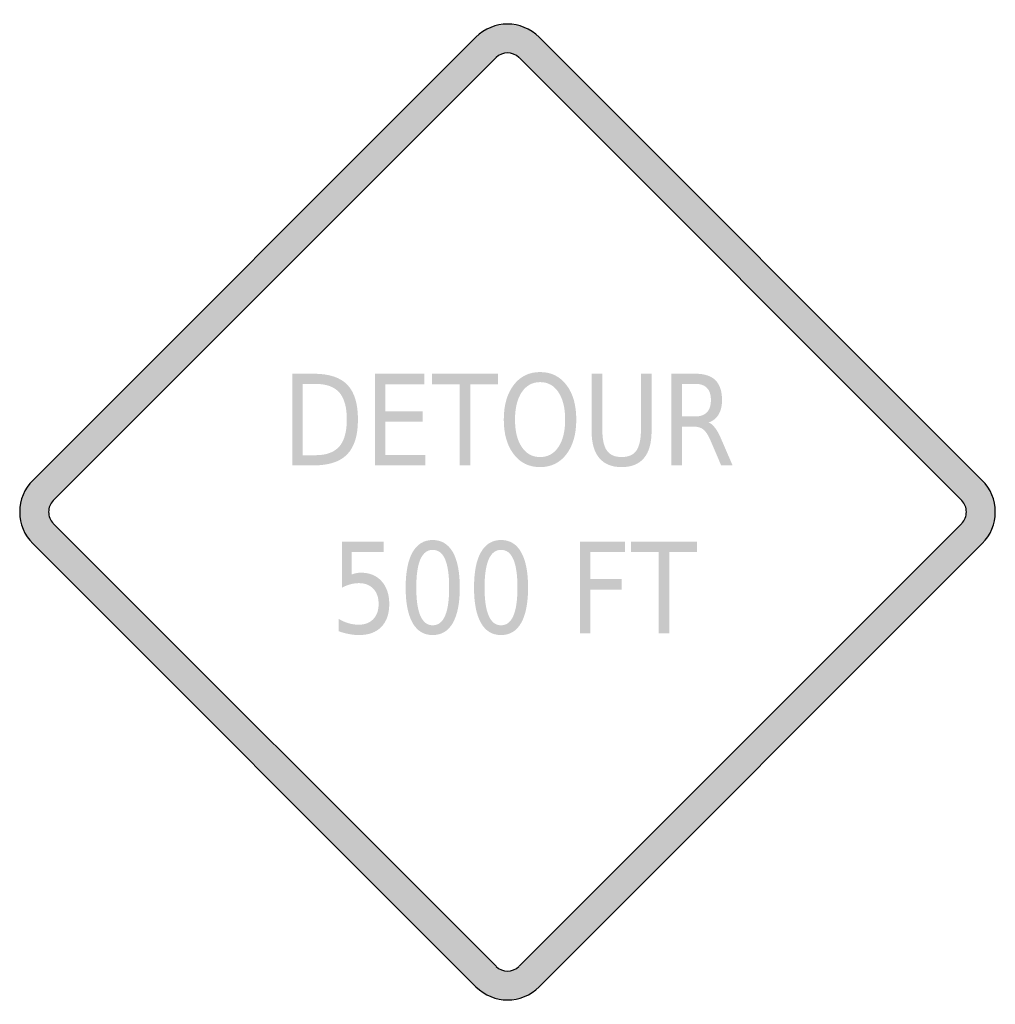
# Model space of a CAD drawing. Header units: inches. Extents: x -0.5 to 0.5, y -0.5 to 0.5.
import ezdxf

# ---------------------------------------------------------------- set-up
doc = ezdxf.new("R2010")
doc.units = ezdxf.units.IN
doc.header["$MEASUREMENT"] = 0

msp = doc.modelspace()

# ---------------------------------------------------------------- hatches: boundary and pattern name
h = msp.add_hatch(color=7)
h.paths.add_polyline_path([(0.0323, 0.4867), (0.4865, 0.0323), (0.4905, 0.0278), (0.4939, 0.0228), (0.4965, 0.0175), (0.4984, 0.012), (0.4995, 0.006), (0.5, 0), (0.4995, -0.006), (0.4984, -0.0118), (0.4965, -0.0175), (0.4939, -0.0228), (0.4905, -0.0278), (0.4865, -0.0323), (0.0323, -0.4867), (0.0278, -0.4907), (0.0227, -0.494), (0.0173, -0.4967), (0.0117, -0.4985), (0.006, -0.4997), (0.0002, -0.5), (-0.0057, -0.4997), (-0.0115, -0.4985), (-0.0172, -0.4967), (-0.0225, -0.494), (-0.0275, -0.4907), (-0.0323, -0.4867), (-0.4867, -0.0322), (-0.4905, -0.0278), (-0.4939, -0.0228), (-0.4965, -0.0175), (-0.4984, -0.0118), (-0.4995, -0.006), (-0.5, 0), (-0.4995, 0.006), (-0.4984, 0.012), (-0.4965, 0.0175), (-0.4939, 0.0228), (-0.4905, 0.0278), (-0.4867, 0.0323), (-0.0323, 0.4867), (-0.0277, 0.4907), (-0.0227, 0.494), (-0.0172, 0.4967), (-0.0117, 0.4985), (-0.0058, 0.4997), (0, 0.5), (0.0058, 0.4997), (0.0117, 0.4985), (0.0172, 0.4967), (0.0227, 0.494), (0.0277, 0.4907), (0.0323, 0.4867)])
h.paths.add_polyline_path([(0.0117, 0.4657), (0.4655, 0.0117), (0.467, 0.0102), (0.4682, 0.0083), (0.4692, 0.0063), (0.4699, 0.0043), (0.4704, 0.0022), (0.4704, 0), (0.4704, -0.0022), (0.4699, -0.0042), (0.4692, -0.0063), (0.4682, -0.0082), (0.467, -0.01), (0.4655, -0.0117), (0.0117, -0.4655), (0.0082, -0.4682), (0.0042, -0.4699), (0, -0.4704), (-0.0042, -0.4699), (-0.0082, -0.4682), (-0.0117, -0.4655), (-0.4655, -0.0117), (-0.467, -0.01), (-0.4682, -0.0082), (-0.4692, -0.0063), (-0.4699, -0.0042), (-0.4704, -0.0022), (-0.4704, 0), (-0.4704, 0.0022), (-0.4699, 0.0043), (-0.4692, 0.0063), (-0.4682, 0.0083), (-0.467, 0.0102), (-0.4655, 0.0117), (-0.0117, 0.4655), (-0.0082, 0.4684), (-0.0042, 0.4699), (0, 0.4705), (0.0042, 0.4699), (0.0082, 0.4684), (0.0117, 0.4657)], flags=0)
h = msp.add_hatch(color=7)
edge = h.paths.add_edge_path()
edge.add_line((-0.2207, 0.1417), (-0.1984, 0.1417))
edge.add_spline(control_points=[(-0.1984, 0.1417), (-0.1829, 0.1417), (-0.1714, 0.1379), (-0.1642, 0.1304), (-0.1569, 0.1228), (-0.1533, 0.111), (-0.1533, 0.0949), (-0.1533, 0.0787), (-0.1569, 0.0668), (-0.1642, 0.0592), (-0.1715, 0.0516), (-0.1829, 0.0478), (-0.1984, 0.0478)], knot_values=[0, 0, 0, 0, 1, 1, 1, 2, 2, 2, 3, 3, 3, 4, 4, 4, 4], degree=3, periodic=0)
edge.add_line((-0.1984, 0.0478), (-0.2207, 0.0478))
edge.add_line((-0.2207, 0.0478), (-0.2207, 0.1417))
edge = h.paths.add_edge_path(flags=0)
edge.add_line((-0.2099, 0.1313), (-0.2099, 0.0582))
edge.add_line((-0.2099, 0.0582), (-0.1968, 0.0582))
edge.add_spline(control_points=[(-0.1968, 0.0582), (-0.1857, 0.0582), (-0.1776, 0.0612), (-0.1724, 0.0671), (-0.1673, 0.0729), (-0.1647, 0.0822), (-0.1647, 0.0949), (-0.1647, 0.1074), (-0.1673, 0.1166), (-0.1724, 0.1225), (-0.1776, 0.1283), (-0.1857, 0.1313), (-0.1968, 0.1313)], knot_values=[0, 0, 0, 0, 1, 1, 1, 2, 2, 2, 3, 3, 3, 4, 4, 4, 4], degree=3, periodic=0)
edge.add_line((-0.1968, 0.1313), (-0.2099, 0.1313))
for points in [[(-0.1359, 0.1417), (-0.0852, 0.1417), (-0.0852, 0.131), (-0.1251, 0.131), (-0.1251, 0.1032), (-0.0868, 0.1032), (-0.0868, 0.0925), (-0.1251, 0.0925), (-0.1251, 0.0585), (-0.0842, 0.0585), (-0.0842, 0.0478), (-0.1359, 0.0478), (-0.1359, 0.1417)], [(-0.0774, 0.1417), (-0.0096, 0.1417), (-0.0096, 0.131), (-0.0381, 0.131), (-0.0381, 0.0478), (-0.0489, 0.0478), (-0.0489, 0.131), (-0.0774, 0.131), (-0.0774, 0.1417)], [(0.0742, -0.0304), (0.1203, -0.0304), (0.1203, -0.0411), (0.085, -0.0411), (0.085, -0.0688), (0.1169, -0.0688), (0.1169, -0.0795), (0.085, -0.0795), (0.085, -0.1243), (0.0742, -0.1243), (0.0742, -0.0304)], [(0.1265, -0.0304), (0.1943, -0.0304), (0.1943, -0.0411), (0.1658, -0.0411), (0.1658, -0.1243), (0.155, -0.1243), (0.155, -0.0411), (0.1265, -0.0411), (0.1265, -0.0304)]]:
    msp.add_hatch(color=7).paths.add_polyline_path(points)
h = msp.add_hatch(color=7)
edge = h.paths.add_edge_path()
edge.add_spline(control_points=[(0.0334, 0.1434), (0.0447, 0.1434), (0.0537, 0.139), (0.0604, 0.1302), (0.0672, 0.1213), (0.0705, 0.1095), (0.0705, 0.0947), (0.0705, 0.0799), (0.0672, 0.0681), (0.0604, 0.0592), (0.0537, 0.0504), (0.0447, 0.046), (0.0334, 0.046), (0.0221, 0.046), (0.0131, 0.0504), (0.0064, 0.0592), (-0.0004, 0.068), (-0.0038, 0.0798), (-0.0038, 0.0947), (-0.0038, 0.1095), (-0.0004, 0.1213), (0.0064, 0.1302), (0.0131, 0.139), (0.0221, 0.1434), (0.0334, 0.1434)], knot_values=[0, 0, 0, 0, 1, 1, 1, 2, 2, 2, 3, 3, 3, 4, 4, 4, 5, 5, 5, 6, 6, 6, 7, 7, 7, 8, 8, 8, 8], degree=3, periodic=0)
edge = h.paths.add_edge_path(flags=0)
edge.add_spline(control_points=[(0.0334, 0.1331), (0.0255, 0.1331), (0.0193, 0.1297), (0.0146, 0.1228), (0.01, 0.1159), (0.0077, 0.1065), (0.0077, 0.0947), (0.0077, 0.0828), (0.01, 0.0735), (0.0146, 0.0666), (0.0193, 0.0597), (0.0255, 0.0563), (0.0334, 0.0563), (0.0413, 0.0563), (0.0476, 0.0597), (0.0522, 0.0666), (0.0568, 0.0735), (0.0591, 0.0828), (0.0591, 0.0947), (0.0591, 0.1065), (0.0568, 0.1159), (0.0522, 0.1228), (0.0476, 0.1297), (0.0413, 0.1331), (0.0334, 0.1331)], knot_values=[0, 0, 0, 0, 1, 1, 1, 2, 2, 2, 3, 3, 3, 4, 4, 4, 5, 5, 5, 6, 6, 6, 7, 7, 7, 8, 8, 8, 8], degree=3, periodic=0)
h = msp.add_hatch(color=7)
edge = h.paths.add_edge_path()
edge.add_line((0.0862, 0.1417), (0.0972, 0.1417))
edge.add_line((0.0972, 0.1417), (0.0972, 0.0847))
edge.add_spline(control_points=[(0.0972, 0.0847), (0.0972, 0.0746), (0.0987, 0.0674), (0.1019, 0.0629), (0.105, 0.0585), (0.11, 0.0563), (0.117, 0.0563), (0.124, 0.0563), (0.129, 0.0585), (0.1321, 0.0629), (0.1352, 0.0674), (0.1368, 0.0746), (0.1368, 0.0847)], knot_values=[0, 0, 0, 0, 1, 1, 1, 2, 2, 2, 3, 3, 3, 4, 4, 4, 4], degree=3, periodic=0)
edge.add_line((0.1368, 0.0847), (0.1368, 0.1417))
edge.add_line((0.1368, 0.1417), (0.1477, 0.1417))
edge.add_line((0.1477, 0.1417), (0.1477, 0.0831))
edge.add_spline(control_points=[(0.1477, 0.0831), (0.1477, 0.0708), (0.1451, 0.0616), (0.14, 0.0554), (0.1348, 0.0491), (0.1271, 0.046), (0.117, 0.046), (0.1069, 0.046), (0.0992, 0.0491), (0.094, 0.0554), (0.0888, 0.0616), (0.0862, 0.0708), (0.0862, 0.0831)], knot_values=[0, 0, 0, 0, 1, 1, 1, 2, 2, 2, 3, 3, 3, 4, 4, 4, 4], degree=3, periodic=0)
edge.add_line((0.0862, 0.0831), (0.0862, 0.1417))
h = msp.add_hatch(color=7)
edge = h.paths.add_edge_path()
edge.add_spline(control_points=[(0.2062, 0.0918), (0.2085, 0.0909), (0.2108, 0.0889), (0.213, 0.0859), (0.2152, 0.0829), (0.2174, 0.0788), (0.2196, 0.0735)], knot_values=[0, 0, 0, 0, 1, 1, 1, 2, 2, 2, 2], degree=3, periodic=0)
edge.add_line((0.2196, 0.0735), (0.2307, 0.0478))
edge.add_line((0.2307, 0.0478), (0.219, 0.0478))
edge.add_line((0.219, 0.0478), (0.2087, 0.0719))
edge.add_spline(control_points=[(0.2087, 0.0719), (0.206, 0.0782), (0.2035, 0.0824), (0.201, 0.0844), (0.1985, 0.0865), (0.1951, 0.0875), (0.1908, 0.0875)], knot_values=[0, 0, 0, 0, 1, 1, 1, 2, 2, 2, 2], degree=3, periodic=0)
edge.add_line((0.1908, 0.0875), (0.179, 0.0875))
edge.add_line((0.179, 0.0875), (0.179, 0.0478))
edge.add_line((0.179, 0.0478), (0.1681, 0.0478))
edge.add_line((0.1681, 0.0478), (0.1681, 0.1417))
edge.add_line((0.1681, 0.1417), (0.1926, 0.1417))
edge.add_spline(control_points=[(0.1926, 0.1417), (0.2018, 0.1417), (0.2087, 0.1395), (0.2132, 0.135), (0.2177, 0.1305), (0.2199, 0.1237), (0.2199, 0.1147), (0.2199, 0.1088), (0.2187, 0.1038), (0.2164, 0.0999), (0.2141, 0.0961), (0.2107, 0.0933), (0.2062, 0.0918)], knot_values=[0, 0, 0, 0, 1, 1, 1, 2, 2, 2, 3, 3, 3, 4, 4, 4, 4], degree=3, periodic=0)
edge = h.paths.add_edge_path(flags=0)
edge.add_line((0.179, 0.1313), (0.179, 0.0979))
edge.add_line((0.179, 0.0979), (0.1926, 0.0979))
edge.add_spline(control_points=[(0.1926, 0.0979), (0.1979, 0.0979), (0.2018, 0.0994), (0.2045, 0.1022), (0.2072, 0.105), (0.2085, 0.1092), (0.2085, 0.1147), (0.2085, 0.1202), (0.2072, 0.1243), (0.2045, 0.1271), (0.2018, 0.1299), (0.1979, 0.1313), (0.1926, 0.1313)], knot_values=[0, 0, 0, 0, 1, 1, 1, 2, 2, 2, 3, 3, 3, 4, 4, 4, 4], degree=3, periodic=0)
edge.add_line((0.1926, 0.1313), (0.179, 0.1313))
h = msp.add_hatch(color=7)
edge = h.paths.add_edge_path()
edge.add_spline(control_points=[(-0.0767, -0.0287), (-0.0677, -0.0287), (-0.0608, -0.0329), (-0.056, -0.0412), (-0.0513, -0.0495), (-0.0489, -0.0616), (-0.0489, -0.0775), (-0.0489, -0.0933), (-0.0513, -0.1053), (-0.056, -0.1137), (-0.0608, -0.122), (-0.0677, -0.1261), (-0.0767, -0.1261), (-0.0857, -0.1261), (-0.0925, -0.122), (-0.0973, -0.1137), (-0.102, -0.1053), (-0.1044, -0.0933), (-0.1044, -0.0775), (-0.1044, -0.0616), (-0.102, -0.0495), (-0.0973, -0.0412), (-0.0925, -0.0329), (-0.0857, -0.0287), (-0.0767, -0.0287)], knot_values=[0, 0, 0, 0, 1, 1, 1, 2, 2, 2, 3, 3, 3, 4, 4, 4, 5, 5, 5, 6, 6, 6, 7, 7, 7, 8, 8, 8, 8], degree=3, periodic=0)
edge = h.paths.add_edge_path(flags=0)
edge.add_spline(control_points=[(-0.0767, -0.0388), (-0.0822, -0.0388), (-0.0864, -0.042), (-0.0893, -0.0484), (-0.0921, -0.0549), (-0.0935, -0.0645), (-0.0935, -0.0775), (-0.0935, -0.0903), (-0.0921, -0.1), (-0.0893, -0.1064), (-0.0864, -0.1129), (-0.0822, -0.1161), (-0.0767, -0.1161), (-0.071, -0.1161), (-0.0668, -0.1129), (-0.064, -0.1064), (-0.0612, -0.1), (-0.0598, -0.0903), (-0.0598, -0.0775), (-0.0598, -0.0645), (-0.0612, -0.0549), (-0.064, -0.0484), (-0.0668, -0.042), (-0.071, -0.0388), (-0.0767, -0.0388)], knot_values=[0, 0, 0, 0, 1, 1, 1, 2, 2, 2, 3, 3, 3, 4, 4, 4, 5, 5, 5, 6, 6, 6, 7, 7, 7, 8, 8, 8, 8], degree=3, periodic=0)
h = msp.add_hatch(color=7)
edge = h.paths.add_edge_path()
edge.add_spline(control_points=[(-0.0066, -0.0287), (0.0024, -0.0287), (0.0093, -0.0329), (0.014, -0.0412), (0.0187, -0.0495), (0.0211, -0.0616), (0.0211, -0.0775), (0.0211, -0.0933), (0.0187, -0.1053), (0.014, -0.1137), (0.0093, -0.122), (0.0024, -0.1261), (-0.0066, -0.1261), (-0.0156, -0.1261), (-0.0225, -0.122), (-0.0272, -0.1137), (-0.032, -0.1053), (-0.0343, -0.0933), (-0.0343, -0.0775), (-0.0343, -0.0616), (-0.032, -0.0495), (-0.0272, -0.0412), (-0.0225, -0.0329), (-0.0156, -0.0287), (-0.0066, -0.0287)], knot_values=[0, 0, 0, 0, 1, 1, 1, 2, 2, 2, 3, 3, 3, 4, 4, 4, 5, 5, 5, 6, 6, 6, 7, 7, 7, 8, 8, 8, 8], degree=3, periodic=0)
edge = h.paths.add_edge_path(flags=0)
edge.add_spline(control_points=[(-0.0066, -0.0388), (-0.0122, -0.0388), (-0.0164, -0.042), (-0.0192, -0.0484), (-0.0221, -0.0549), (-0.0235, -0.0645), (-0.0235, -0.0775), (-0.0235, -0.0903), (-0.0221, -0.1), (-0.0192, -0.1064), (-0.0164, -0.1129), (-0.0122, -0.1161), (-0.0066, -0.1161), (-0.001, -0.1161), (0.0032, -0.1129), (0.006, -0.1064), (0.0088, -0.1), (0.0102, -0.0903), (0.0102, -0.0775), (0.0102, -0.0645), (0.0088, -0.0549), (0.006, -0.0484), (0.0032, -0.042), (-0.001, -0.0388), (-0.0066, -0.0388)], knot_values=[0, 0, 0, 0, 1, 1, 1, 2, 2, 2, 3, 3, 3, 4, 4, 4, 5, 5, 5, 6, 6, 6, 7, 7, 7, 8, 8, 8, 8], degree=3, periodic=0)
h = msp.add_hatch(color=7)
edge = h.paths.add_edge_path()
edge.add_line((-0.1698, -0.0304), (-0.1271, -0.0304))
edge.add_line((-0.1271, -0.0304), (-0.1271, -0.0411))
edge.add_line((-0.1271, -0.0411), (-0.1599, -0.0411))
edge.add_line((-0.1599, -0.0411), (-0.1599, -0.0641))
edge.add_spline(control_points=[(-0.1599, -0.0641), (-0.1583, -0.0635), (-0.1567, -0.063), (-0.1551, -0.0627), (-0.1536, -0.0624), (-0.152, -0.0622), (-0.1504, -0.0622), (-0.1414, -0.0622), (-0.1343, -0.0651), (-0.1291, -0.0709), (-0.1239, -0.0766), (-0.1212, -0.0844), (-0.1212, -0.0942), (-0.1212, -0.1043), (-0.1239, -0.1122), (-0.1293, -0.1177), (-0.1347, -0.1233), (-0.1423, -0.1261), (-0.1521, -0.1261), (-0.1555, -0.1261), (-0.1589, -0.1258), (-0.1624, -0.1251), (-0.1659, -0.1245), (-0.1695, -0.1235), (-0.1732, -0.1221)], knot_values=[0, 0, 0, 0, 1, 1, 1, 2, 2, 2, 3, 3, 3, 4, 4, 4, 5, 5, 5, 6, 6, 6, 7, 7, 7, 8, 8, 8, 8], degree=3, periodic=0)
edge.add_line((-0.1732, -0.1221), (-0.1732, -0.1094))
edge.add_spline(control_points=[(-0.1732, -0.1094), (-0.17, -0.1114), (-0.1667, -0.1129), (-0.1632, -0.1139), (-0.1598, -0.115), (-0.1561, -0.1155), (-0.1523, -0.1155), (-0.1461, -0.1155), (-0.1412, -0.1135), (-0.1375, -0.1097), (-0.1339, -0.1059), (-0.1321, -0.1007), (-0.1321, -0.0942), (-0.1321, -0.0877), (-0.1339, -0.0825), (-0.1375, -0.0787), (-0.1412, -0.0748), (-0.1461, -0.0729), (-0.1523, -0.0729), (-0.1552, -0.0729), (-0.1581, -0.0733), (-0.161, -0.0741), (-0.1639, -0.0748), (-0.1668, -0.076), (-0.1698, -0.0776)], knot_values=[0, 0, 0, 0, 1, 1, 1, 2, 2, 2, 3, 3, 3, 4, 4, 4, 5, 5, 5, 6, 6, 6, 7, 7, 7, 8, 8, 8, 8], degree=3, periodic=0)
edge.add_line((-0.1698, -0.0776), (-0.1698, -0.0304))

# ---------------------------------------------------------------- linework, layer by layer
at = {"color": 7}
for p, q in [((-0.4867, 0.0323), (-0.0323, 0.4867)), ((0.0323, 0.4867), (0.4867, 0.0323)), ((-0.4656, 0.0118), (-0.0117, 0.4656)), ((0.0118, 0.4656), (0.4656, 0.0118)), ((-0.0117, -0.4655), (-0.4656, -0.0117)), ((0.4656, -0.0117), (0.0118, -0.4655)), ((-0.0323, -0.4866), (-0.4867, -0.0322)), ((0.4867, -0.0322), (0.0323, -0.4866))]:
    msp.add_line(p, q, dxfattribs=at)
for points in [[(0.0324, 0.4866), (0.0145, 0.5045), (-0.0145, 0.5045), (-0.0324, 0.4866)], [(0.0117, 0.4656), (0.0052, 0.4721), (-0.0052, 0.4721), (-0.0117, 0.4656)], [(-0.0117, -0.4656), (-0.0052, -0.472), (0.0052, -0.472), (0.0117, -0.4656)], [(-0.0323, -0.4866), (-0.0144, -0.5045), (0.0146, -0.5045), (0.0325, -0.4866)]]:
    msp.add_open_spline(points, degree=3, dxfattribs=at)
for points in [[(-0.4866, 0.0324), (-0.4952, 0.0238), (-0.5, 0.0122), (-0.5, 0), (-0.5, -0.0121), (-0.4952, -0.0238), (-0.4866, -0.0323)], [(0.4866, -0.0323), (0.4952, -0.0238), (0.5, -0.0121), (0.5, 0), (0.5, 0.0122), (0.4952, 0.0238), (0.4866, 0.0324)], [(-0.4656, 0.0117), (-0.4687, 0.0086), (-0.4704, 0.0044), (-0.4704, 0), (-0.4704, -0.0043), (-0.4687, -0.0085), (-0.4656, -0.0116)], [(0.4656, -0.0116), (0.4687, -0.0085), (0.4704, -0.0043), (0.4704, 0), (0.4704, 0.0044), (0.4687, 0.0086), (0.4656, 0.0117)]]:
    msp.add_open_spline(points, degree=3, knots=[0, 0, 0, 0, 1, 1, 1, 2, 2, 2, 2], dxfattribs=at)

doc.saveas('drawing.dxf')
